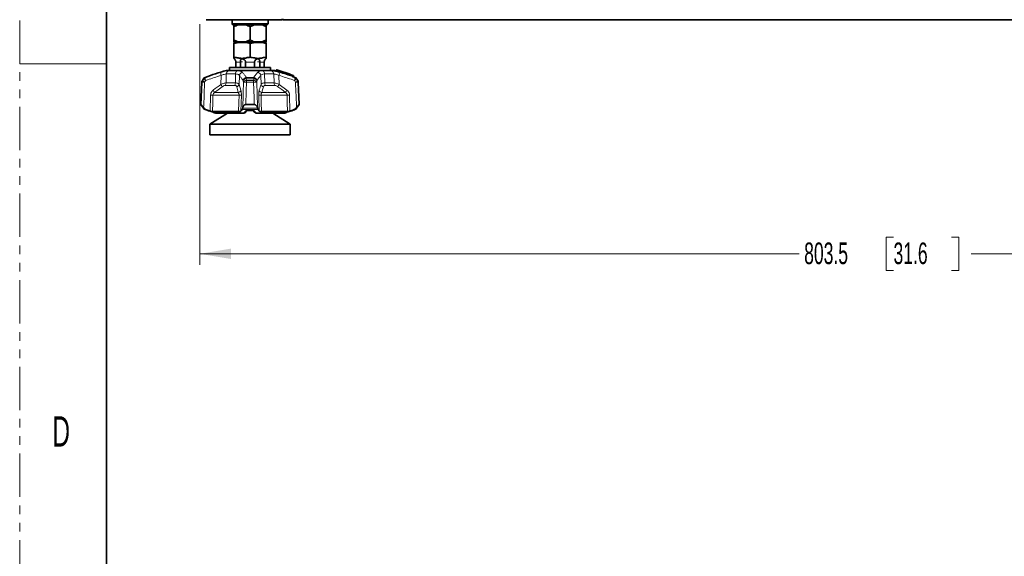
# Model space of a CAD drawing. Header units: millimetres. Extents: x 0 to 1118, y 0 to 864.
# Tile 76 of 256: x 0 to 144, y 360 to 438. Entities that reach past the tile are written whole.
import ezdxf

# ---------------------------------------------------------------- set-up
doc = ezdxf.new("R2010")
doc.units = ezdxf.units.MM
doc.linetypes.add('PHANTOM', pattern=[12.7, 6.35, -1.27, 1.27, -1.27, 1.27, -1.27])
doc.styles.add('SLDTEXTSTYLE0', font='TXT', dxfattribs={"width": 0.605})
doc.styles.add('SLDTEXTSTYLE1', font='TXT', dxfattribs={"width": 0.6})
doc.dimstyles.new('SLDDIMSTYLE0', dxfattribs={"dimtxt": 3.175, "dimasz": 4.572, "dimexe": 0, "dimexo": 0.0625, "dimgap": 0.79375, "dimtad": 0, "dimtih": 1, "dimtoh": 1, "dimdec": 1, "dimlfac": 4, "dimrnd": 1e-09, "dimzin": 12, "dimdsep": 46, "dimtxsty": 'SLDTEXTSTYLE0', "dimsah": 1, "dimcen": 0.09, "dimadec": 0, "dimazin": 3, "dimtfac": 1, "dimtofl": 0, "dimtmove": 0, "dimatfit": 3, "dimfxl": 1, "dimfrac": 2, "dimtolj": 1, "dimtzin": 12, "dimarcsym": 0})

# ---------------------------------------------------------------- blocks, each defined once
blk = doc.blocks.new('_D_4')
at = {"color": 7, "linetype": 'Continuous', "lineweight": 0}
for p, q in [((26.37, 437.61), (26.37, 402.32)), ((227.25, 418.16), (227.25, 402.32)), ((128.02, 406.36), (126.93, 406.36)), ((126.93, 406.36), (126.93, 401.49)), ((136.51, 406.36), (137.6, 406.36)), ((137.6, 406.36), (137.6, 401.49)), ((26.37, 403.92), (114.2, 403.92)), ((227.25, 403.92), (139.42, 403.92)), ((126.93, 401.49), (128.02, 401.49)), ((137.6, 401.49), (136.51, 401.49))]:
    blk.add_line(p, q, dxfattribs=at)
at = {"color": 7, "linetype": 'Continuous', "lineweight": 18}
for points in [[(26.37, 403.92), (30.95, 403.16), (30.95, 404.68)], [(227.25, 403.92), (222.68, 404.68), (222.68, 403.16)]]:
    blk.add_solid(points, dxfattribs=at)
at = {"color": 7, "linetype": 'Continuous', "lineweight": 18, "char_height": 3.175, "attachment_point": 1, "style": 'SLDTEXTSTYLE0'}
for s, insert in [('803.5', (114.93, 405.58)), ('31.6', (128.02, 405.58))]:
    blk.add_mtext(s, dxfattribs=dict(at, insert=insert))

msp = doc.modelspace()

# ---------------------------------------------------------------- linework, layer by layer
at = {"color": 7, "linetype": 'PHANTOM', "lineweight": 18}
msp.add_line((0, 0), (0, 863.6), dxfattribs=at)
at = {"color": 7, "linetype": 'Continuous', "lineweight": 35}
for p, q in [((12.7, 838.2), (12.7, 25.4)), ((31.1116, 438.2514), (31.1116, 437.6264)), ((31.1116, 437.6264), (31.2366, 437.5014)), ((31.1116, 437.6264), (33.7491, 437.6264)), ((33.7491, 437.5014), (31.2366, 437.5014)), ((31.3741, 437.2046), (31.3741, 435.2983)), ((38.4692, 438.2514), (32.0986, 438.2514)), ((33.7491, 437.6264), (36.3866, 437.6264)), ((36.2616, 437.5014), (33.7491, 437.5014)), ((33.7491, 437.2046), (33.7491, 435.2983)), ((36.1241, 437.2046), (36.1241, 435.2983)), ((36.2616, 437.5014), (36.3866, 437.6264)), ((36.3866, 437.6264), (36.3866, 438.2514)), ((38.4717, 438.3979), (38.4692, 438.2514)), ((38.5366, 438.3979), (38.5366, 438.2514)), ((38.5366, 438.2514), (222.4616, 438.2514)), ((31.5685, 435.0014), (31.3735, 434.9226)), ((31.3735, 434.7741), (31.3735, 432.7514)), ((31.3741, 435.0014), (32.0565, 435.0014)), ((32.0565, 435.0014), (33.0667, 435.0014)), ((33.0667, 435.0014), (34.4315, 435.0014)), ((33.7491, 434.7741), (33.7491, 432.7514)), ((34.4315, 435.0014), (35.4417, 435.0014)), ((35.4417, 435.0014), (36.1241, 435.0014)), ((36.1247, 434.9226), (35.9297, 435.0014)), ((36.1247, 434.7741), (36.1247, 432.7514)), ((31.6696, 432.0131), (31.6696, 431.2514)), ((32.3305, 432.0131), (32.3296, 432.0639)), ((32.3305, 431.2514), (32.3305, 432.0131)), ((33.0874, 432.0639), (33.0883, 432.0131)), ((33.0883, 432.0131), (33.0883, 431.2514)), ((34.41, 432.0131), (34.4108, 432.0639)), ((34.41, 431.2514), (34.41, 432.0131)), ((35.1686, 432.0639), (35.1677, 432.0131)), ((35.1677, 432.0131), (35.1677, 431.2514)), ((35.8286, 431.2514), (35.8286, 432.0131)), ((30.2491, 430.8139), (37.2491, 430.8139)), ((30.7491, 431.2514), (30.7491, 430.8139)), ((30.7491, 431.2514), (36.7491, 431.2514)), ((36.7491, 430.8139), (36.7491, 431.2514)), ((37.5987, 430.8568), (37.5306, 430.7757)), ((40.1134, 429.9091), (40.1094, 430.0107)), ((26.6761, 429.0779), (26.5616, 425.7985)), ((26.9361, 429.5952), (26.7633, 429.343)), ((40.1468, 429.8467), (40.1536, 429.8442)), ((40.7349, 429.343), (40.5621, 429.5952)), ((40.9366, 425.7985), (40.8221, 429.0779)), ((26.5616, 425.7985), (26.9361, 425.2519)), ((26.5616, 425.7985), (26.5889, 425.7985)), ((33.1233, 425.7985), (34.3749, 425.7985)), ((40.5621, 425.2519), (40.9366, 425.7985)), ((40.9093, 425.7985), (40.9366, 425.7985)), ((26.9488, 425.3575), (27.0258, 425.2519)), ((30.4247, 424.5639), (27.8754, 422.9511)), ((28.2501, 424.7669), (32.0689, 424.7669)), ((28.6635, 424.5639), (32.8615, 424.5639)), ((32.6469, 425.2519), (32.6704, 425.3575)), ((34.206, 424.9196), (33.2899, 424.9196)), ((33.4217, 425.027), (34.121, 425.027)), ((34.0996, 425.0434), (34.4272, 424.6425)), ((34.6368, 424.5639), (38.8347, 424.5639)), ((34.8278, 425.3575), (34.8513, 425.2519)), ((35.4293, 424.7669), (39.2482, 424.7669)), ((39.6229, 422.9511), (37.0735, 424.5639)), ((40.4724, 425.2519), (40.5495, 425.3575)), ((27.8754, 422.9511), (27.8754, 421.3636)), ((39.6229, 422.9511), (27.8754, 422.9511)), ((39.6229, 421.3636), (39.6229, 422.9511)), ((39.6229, 421.3636), (27.8754, 421.3636))]:
    msp.add_line(p, q, dxfattribs=at)
at = {"color": 7, "linetype": 'Continuous', "lineweight": 18}
for p, q in [((0, 431.8), (12.7, 431.8)), ((32.3305, 432.0131), (31.6696, 432.0131)), ((32.3296, 432.0639), (32.6528, 432.0639)), ((34.41, 432.0131), (33.0883, 432.0131)), ((35.1686, 432.0639), (34.8454, 432.0639)), ((35.8286, 432.0131), (35.1677, 432.0131)), ((29.4811, 428.7613), (29.5105, 430.0737)), ((30.2718, 430.2872), (30.2402, 428.9786)), ((31.6307, 430.2872), (30.2718, 430.2872)), ((30.5739, 430.748), (31.8147, 430.748)), ((31.5947, 428.9786), (31.6307, 430.2872)), ((32.1843, 430.0737), (32.1445, 428.7613)), ((35.3537, 428.7613), (35.3139, 430.0737)), ((35.6835, 430.748), (36.9243, 430.748)), ((35.8676, 430.2872), (35.9035, 428.9786)), ((37.2264, 430.2872), (35.8676, 430.2872)), ((37.258, 428.9786), (37.2264, 430.2872)), ((37.6639, 430.8039), (37.627, 430.7598)), ((37.9877, 430.0737), (38.0171, 428.7613)), ((39.9564, 429.9875), (39.9552, 430.0414)), ((40.014, 430.0414), (40.0162, 429.9457)), ((40.1017, 430.0104), (40.1094, 430.0107)), ((40.1055, 429.9145), (40.1017, 430.0104)), ((26.6959, 429.0779), (26.6761, 429.0779)), ((26.7633, 429.343), (26.7829, 429.343)), ((26.9593, 429.5952), (26.9361, 429.5952)), ((27.1741, 429.7812), (27.1965, 429.7812)), ((31.5064, 428.6212), (30.0964, 428.6212)), ((30.2402, 428.9786), (31.5947, 428.9786)), ((32.1445, 428.7613), (32.4066, 427.9105)), ((34.3105, 429.5952), (33.1877, 429.5952)), ((33.2073, 429.7812), (34.2909, 429.7812)), ((34.278, 429.0779), (33.2202, 429.0779)), ((33.2267, 429.343), (34.2715, 429.343)), ((35.9035, 428.9786), (37.258, 428.9786)), ((37.4019, 428.6212), (35.9918, 428.6212)), ((38.0171, 428.7613), (39.1586, 427.9105)), ((40.3017, 429.7812), (40.3241, 429.7812)), ((40.5621, 429.5952), (40.539, 429.5952)), ((40.7153, 429.343), (40.7349, 429.343)), ((40.8221, 429.0779), (40.8023, 429.0779)), ((27.8986, 424.8565), (27.9636, 427.1957)), ((32.1355, 427.1957), (28.3186, 427.1957)), ((28.5297, 427.5531), (32.0263, 427.5531)), ((32.4773, 427.1957), (32.4096, 424.8565)), ((35.0886, 424.8565), (35.0209, 427.1957)), ((39.1796, 427.1957), (35.3627, 427.1957)), ((35.4719, 427.5531), (38.9685, 427.5531)), ((39.5346, 427.1957), (39.5996, 424.8565)), ((26.9361, 425.2519), (27.0258, 425.2519)), ((27.2797, 425.0659), (27.1741, 425.0659)), ((27.2369, 425.0426), (27.2552, 425.0426)), ((34.9228, 425.0659), (32.5754, 425.0659)), ((32.6469, 425.2519), (34.8513, 425.2519)), ((33.2612, 425.0426), (34.237, 425.0426)), ((40.3241, 425.0659), (40.2185, 425.0659)), ((40.243, 425.0426), (40.2613, 425.0426)), ((40.4724, 425.2519), (40.5621, 425.2519))]:
    msp.add_line(p, q, dxfattribs=at)
at = {"color": 7, "linetype": 'Continuous', "lineweight": 18, "flags": 128}
for points in [[(37.531, 430.7691), (37.5584, 430.8019), (37.5982, 430.8495)], [(26.5889, 425.7985), (26.6214, 426.7976), (26.6959, 429.0779)], [(27.0707, 429.0779), (27.0095, 427.2177), (26.9582, 425.6475), (26.9488, 425.3575)], [(32.6704, 425.3575), (32.7219, 427.2177), (32.7298, 427.5026), (32.7734, 429.0779)], [(34.3749, 425.7985), (34.3454, 426.7976), (34.278, 429.0779)], [(34.7248, 429.0779), (34.7763, 427.2177), (34.8198, 425.6475), (34.8278, 425.3575)], [(40.5495, 425.3575), (40.4887, 427.2177), (40.4793, 427.5026), (40.4276, 429.0779)], [(28.3186, 427.1957), (28.2875, 426.0948), (28.2501, 424.7669)], [(32.0689, 424.7669), (32.1054, 426.0948), (32.1355, 427.1957)], [(35.3627, 427.1957), (35.3928, 426.0948), (35.4293, 424.7669)], [(39.2482, 424.7669), (39.2107, 426.0948), (39.1796, 427.1957)]]:
    msp.add_lwpolyline(points, dxfattribs=at)
at = {"color": 7, "linetype": 'Continuous', "lineweight": 35}
for centre, radius, start, end in [((30.8741, 432.0131), 0.75, 40.296517, 48.217242), ((36.6241, 432.0131), 0.75, 131.75901, 139.710651), ((44.6217, 382.9242), 50, 106.705473, 110.423224), ((22.8765, 382.9242), 50, 73.051447, 73.294527), ((37.4736, 430.8244), 0.075, 253.193892, 319.163875), ((37.6555, 430.8078), 0.075, 72.818922, 139.970884), ((22.8765, 382.9242), 50.1875, 69.977982, 72.847416), ((40.0345, 430.0078), 0.075, 2.229564, 69.977478), ((40.1884, 429.9115), 0.075, 181.925329, 250.186588), ((27.1758, 429.0604), 0.5, 145.587017, 178), ((27.3486, 429.3126), 0.5, 110.423224, 145.587017), ((22.8765, 382.9242), 50, 69.576776, 69.776884), ((40.1496, 429.3126), 0.5, 34.412983, 69.576776), ((40.3224, 429.0604), 0.5, 2, 34.412983), ((27.3486, 425.5345), 0.5, 214.412983, 249.576776), ((44.6217, 471.9229), 50, 249.576776, 249.653506), ((22.8765, 471.9229), 50, 290.346494, 290.423224), ((40.1496, 425.5345), 0.5, 290.423224, 325.587017)]:
    msp.add_arc(centre, radius, start, end, dxfattribs=at)
at = {"color": 7, "linetype": 'Continuous', "lineweight": 18}
for centre, radius, start, end in [((30.1133, 430.3347), 0.6569, 162.491343, 203.41069), ((30.7654, 430.293), 0.4936, 112.822821, 180.671931), ((32.1864, 430.3323), 0.5576, 131.804264, 184.646125), ((32.7059, 430.0128), 0.5252, 98.36588, 173.335396), ((34.7923, 430.0128), 0.5252, 6.664604, 81.63412), ((35.3118, 430.3323), 0.5576, 355.353875, 48.195736), ((36.7328, 430.293), 0.4936, 359.328069, 67.177179), ((37.4735, 430.8173), 0.075, 253.138757, 319.948346), ((37.6556, 430.8013), 0.075, 72.923828, 139.953248), ((37.505, 430.6452), 0.2246, 44.979032, 65.485714), ((37.8177, 430.6861), 0.2045, 158.867821, 178.689456), ((37.4783, 430.8769), 0.1994, 338.538148, 358.875358), ((37.3849, 430.3347), 0.6569, 336.58931, 17.508657), ((40.1341, 429.9064), 0.1953, 155.474658, 176.123535), ((39.781, 430.1215), 0.1917, 335.301616, 356.35253), ((39.9846, 428.9004), 1.1413, 88.523325, 91.476675), ((39.9464, 430.0466), 0.0678, 355.539073, 67.547283), ((40.0839, 429.9405), 0.0679, 175.612836, 247.267766), ((40.0347, 430.016), 0.0673, 355.234373, 67.732154), ((40.1726, 429.909), 0.0674, 175.30448, 247.447333), ((27.1966, 429.0605), 0.5009, 145.67047, 178.011801), ((26.8833, 425.332), 3.7506, 87.13649, 92.86351), ((27.5559, 429.8933), 0.9489, 215.44691, 239.244189), ((27.3711, 429.3142), 0.4986, 110.503904, 145.69581), ((27.7408, 430.1542), 0.9609, 215.575241, 239.057435), ((27.7773, 429.6176), 0.6034, 164.264851, 208.45273), ((28.6539, 428.1356), 1.0372, 14.989219, 37.101442), ((29.7022, 428.9875), 0.5381, 317.096981, 359.051102), ((30.8485, 428.9734), 0.7462, 331.836518, 0.399223), ((31.6483, 428.8938), 0.5137, 287.487231, 345.048189), ((33.2617, 429.2544), 0.5296, 95.889482, 171.787958), ((33.21, 429.0425), 0.5531, 92.314457, 148.676804), ((33.2469, 428.7884), 0.555, 92.082163, 148.559655), ((32.9968, 423.3706), 5.7116, 87.758357, 92.241643), ((34.5454, 429.5461), 1.3586, 170.033544, 177.92726), ((38.8146, 429.0729), 5.5944, 177.232846, 179.949251), ((28.6836, 429.0729), 5.5944, 0.050749, 2.767154), ((34.2513, 428.7884), 0.555, 31.440345, 87.917837), ((34.5014, 423.3706), 5.7116, 87.758357, 92.241643), ((32.9528, 429.5461), 1.3586, 2.07274, 9.966456), ((34.2366, 429.2544), 0.5296, 8.212042, 84.110518), ((34.2882, 429.0425), 0.5531, 31.323196, 87.685543), ((35.85, 428.8938), 0.5137, 194.951811, 252.512769), ((36.6497, 428.9734), 0.7462, 179.600777, 208.163482), ((37.796, 428.9875), 0.5381, 180.948898, 222.903019), ((38.8443, 428.1356), 1.0372, 142.898558, 165.010781), ((39.721, 429.6176), 0.6034, 331.54727, 15.735149), ((39.7574, 430.1542), 0.9609, 300.942565, 324.424759), ((40.1271, 429.3142), 0.4986, 34.30419, 69.496096), ((39.9423, 429.8933), 0.9489, 300.755811, 324.55309), ((40.6149, 425.332), 3.7506, 87.13649, 92.86351), ((40.3016, 429.0605), 0.5009, 1.988199, 34.32953), ((28.1411, 432.8511), 5.6582, 268.202346, 271.797654), ((27.6314, 427.3047), 0.9321, 15.461108, 40.544647), ((31.9081, 428.0599), 0.5204, 283.125182, 343.317859), ((32.3064, 432.3875), 5.1946, 268.114987, 271.885013), ((35.1918, 432.3875), 5.1946, 268.114987, 271.885013), ((35.5901, 428.0599), 0.5204, 196.682141, 256.874818), ((39.8668, 427.3047), 0.9321, 139.455353, 164.538892), ((39.3571, 432.8511), 5.6582, 268.202346, 271.797654)]:
    msp.add_arc(centre, radius, start, end, dxfattribs=at)
at = {"color": 7, "linetype": 'Continuous', "lineweight": 35}
for points, knots in [([(32.0986, 438.2514), (31.7307, 438.2514), (31.0922, 438.2514), (30.2294, 438.2514), (29.4552, 438.2514), (28.7687, 438.2514), (28.1998, 438.2514), (27.781, 438.2514), (27.4916, 438.2514), (27.3516, 438.2514), (27.3367, 438.2514), (27.3312, 438.2514)], [0, 0, 0, 0, 0.14765208, 0.25620484, 0.36477639, 0.49958854, 0.60894218, 0.71829183, 0.82774187, 0.93717563, 1, 1, 1, 1]), ([(32.0565, 437.5014), (31.9336, 437.4611), (31.6988, 437.3843), (31.4789, 437.2625), (31.3741, 437.2046)], [0, 0, 0, 0, 0.52381311, 1, 1, 1, 1]), ([(31.3741, 437.2046), (31.3741, 437.2251), (31.3741, 437.3494), (31.3741, 437.4323), (31.3741, 437.5014)], [0, 0, 0, 0, 0.16501357, 1, 1, 1, 1]), ([(33.7491, 437.2046), (33.5453, 437.3117), (33.3228, 437.4287), (33.0865, 437.4958), (33.0667, 437.5014)], [0, 0, 0, 0, 0.91612185, 1, 1, 1, 1]), ([(34.4315, 437.5014), (34.3086, 437.4611), (34.0738, 437.3843), (33.8539, 437.2625), (33.7491, 437.2046)], [0, 0, 0, 0, 0.52381311, 1, 1, 1, 1]), ([(36.1241, 437.2046), (35.9203, 437.3117), (35.6978, 437.4287), (35.4615, 437.4958), (35.4417, 437.5014)], [0, 0, 0, 0, 0.916121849, 1, 1, 1, 1]), ([(36.1241, 437.5014), (36.1241, 437.4953), (36.1241, 437.428), (36.1241, 437.311), (36.1241, 437.2046)], [0, 0, 0, 0, 0.09059824, 1, 1, 1, 1]), ([(31.3735, 434.7741), (31.7002, 434.8366), (32.3637, 434.9635), (33.1667, 434.9001), (33.6252, 434.8009), (33.7491, 434.7741)], [0, 0, 0, 0, 0.41444362, 0.8417966, 1, 1, 1, 1]), ([(31.3735, 434.9177), (31.3735, 434.9038), (31.3735, 434.8851), (31.3735, 434.7969), (31.3735, 434.7741)], [0, 0, 0, 0, 0.74182692, 1, 1, 1, 1]), ([(31.3741, 435.2983), (31.578, 435.1911), (31.8005, 435.0742), (32.0367, 435.0071), (32.0565, 435.0014)], [0, 0, 0, 0, 0.91612185, 1, 1, 1, 1]), ([(31.3741, 435.0014), (31.3741, 435.0075), (31.3741, 435.0748), (31.3741, 435.1918), (31.3741, 435.2983)], [0, 0, 0, 0, 0.09059824, 1, 1, 1, 1]), ([(33.0667, 435.0014), (33.1896, 435.0417), (33.4244, 435.1186), (33.6444, 435.2403), (33.7491, 435.2983)], [0, 0, 0, 0, 0.52381311, 1, 1, 1, 1]), ([(33.7491, 435.2983), (33.953, 435.1911), (34.1755, 435.0742), (34.4117, 435.0071), (34.4315, 435.0014)], [0, 0, 0, 0, 0.91612185, 1, 1, 1, 1]), ([(33.7491, 434.7741), (34.0758, 434.8366), (34.7393, 434.9635), (35.5423, 434.9001), (36.0008, 434.8009), (36.1247, 434.7741)], [0, 0, 0, 0, 0.41444362, 0.8417966, 1, 1, 1, 1]), ([(35.4417, 435.0014), (35.5646, 435.0417), (35.7994, 435.1186), (36.0194, 435.2403), (36.1241, 435.2983)], [0, 0, 0, 0, 0.52381311, 1, 1, 1, 1]), ([(36.1241, 435.2983), (36.1241, 435.2778), (36.1241, 435.1534), (36.1241, 435.0706), (36.1241, 435.0014)], [0, 0, 0, 0, 0.16501357, 1, 1, 1, 1]), ([(36.1247, 434.7741), (36.1247, 434.7969), (36.1247, 434.8849), (36.1247, 434.9052), (36.1247, 434.9202)], [0, 0, 0, 0, 0.2581646, 1, 1, 1, 1]), ([(31.3735, 432.5727), (31.3735, 432.5727), (31.3735, 432.5485), (31.3735, 432.6582), (31.3735, 432.7203), (31.3735, 432.7514)], [0, 0, 0, 0, 0.00000518, 0.49850666, 1, 1, 1, 1]), ([(31.3735, 432.7514), (31.5873, 432.7121), (32.0145, 432.6335), (32.6312, 432.5373), (33.2074, 432.6611), (33.5684, 432.7213), (33.7491, 432.7514)], [0, 0, 0, 0, 0.27162568, 0.54268715, 0.7711112, 1, 1, 1, 1]), ([(31.4456, 432.4993), (31.4455, 432.4994), (31.4376, 432.5073), (31.4463, 432.4986), (31.4781, 432.4675), (31.5407, 432.3968), (31.6086, 432.2894), (31.6547, 432.1718), (31.664, 432.0953), (31.6679, 432.0639)], [0, 0, 0, 0, 0.0013871, 0.14604227, 0.27998486, 0.48711079, 0.69974118, 0.87711619, 1, 1, 1, 1]), ([(31.6679, 432.0639), (31.6683, 432.0575), (31.6693, 432.0406), (31.6695, 432.0237), (31.6696, 432.0131)], [0, 0, 0, 0, 0.37707912, 1, 1, 1, 1]), ([(32.3296, 432.0639), (32.3295, 432.0971), (32.3292, 432.1721), (32.3477, 432.2908), (32.3904, 432.4024), (32.4631, 432.4751), (32.5586, 432.5043), (32.6565, 432.5004), (32.7744, 432.4668), (32.9009, 432.3971), (33.0106, 432.2893), (33.0747, 432.1718), (33.0837, 432.0953), (33.0874, 432.0639)], [0, 0, 0, 0, 0.0688366, 0.15560973, 0.27491914, 0.3956192, 0.47177833, 0.54829446, 0.61914411, 0.72870449, 0.84117648, 0.93499994, 1, 1, 1, 1]), ([(33.7491, 432.7514), (33.9629, 432.7121), (34.3901, 432.6335), (35.0068, 432.5373), (35.583, 432.6611), (35.944, 432.7213), (36.1247, 432.7514)], [0, 0, 0, 0, 0.27162568, 0.54268715, 0.7711112, 1, 1, 1, 1]), ([(34.4108, 432.0639), (34.4149, 432.0971), (34.424, 432.1721), (34.4888, 432.2908), (34.6025, 432.4024), (34.7413, 432.4751), (34.8673, 432.5043), (34.961, 432.5004), (35.0447, 432.4668), (35.1096, 432.3971), (35.151, 432.2893), (35.1692, 432.1718), (35.1688, 432.0953), (35.1686, 432.0639)], [0, 0, 0, 0, 0.0688366, 0.15560973, 0.27491914, 0.3956192, 0.47177833, 0.54829446, 0.61914411, 0.72870449, 0.84117648, 0.93499994, 1, 1, 1, 1]), ([(35.8286, 432.0131), (35.8286, 432.0201), (35.8288, 432.0371), (35.8298, 432.054), (35.8303, 432.0639)], [0, 0, 0, 0, 0.41370194, 1, 1, 1, 1]), ([(35.8303, 432.0639), (35.8345, 432.0971), (35.8439, 432.1722), (35.8901, 432.2907), (35.9618, 432.403), (36.0255, 432.4732), (36.0556, 432.5022), (36.0523, 432.499), (36.0514, 432.4981)], [0, 0, 0, 0, 0.137696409, 0.311271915, 0.54993094, 0.791371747, 0.943715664, 1, 1, 1, 1]), ([(36.1247, 432.7514), (36.1247, 432.7507), (36.1247, 432.7294), (36.1247, 432.6291), (36.1247, 432.5915), (36.1247, 432.5727)], [0, 0, 0, 0, 0.01700457, 0.50892133, 1, 1, 1, 1]), ([(39.9392, 429.9196), (39.9398, 429.9194), (39.9569, 429.9132), (39.9891, 429.9017), (40.031, 429.8869), (40.0487, 429.8809), (40.0576, 429.8778)], [0, 0, 0, 0, 0.01297778, 0.35313939, 0.67639658, 1, 1, 1, 1]), ([(26.9488, 425.3575), (26.8794, 425.4508), (26.7783, 425.5867), (26.6678, 425.7207), (26.6094, 425.786), (26.5955, 425.7945), (26.5889, 425.7985)], [0, 0, 0, 0, 0.455736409, 0.66382755, 0.840546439, 1, 1, 1, 1]), ([(33.1233, 425.7985), (33.0816, 425.7944), (32.9985, 425.7862), (32.8762, 425.7195), (32.742, 425.5837), (32.6982, 425.4452), (32.6704, 425.3575)], [0, 0, 0, 0, 0.16165426, 0.32216353, 0.57066525, 1, 1, 1, 1]), ([(34.8278, 425.3575), (34.7979, 425.4508), (34.7543, 425.5867), (34.6186, 425.7207), (34.5027, 425.786), (34.416, 425.7945), (34.3749, 425.7985)], [0, 0, 0, 0, 0.45573641, 0.66382755, 0.84054644, 1, 1, 1, 1]), ([(40.9093, 425.7985), (40.9026, 425.7944), (40.8892, 425.7862), (40.8292, 425.7195), (40.7176, 425.5837), (40.6147, 425.4452), (40.5495, 425.3575)], [0, 0, 0, 0, 0.16165426, 0.32216353, 0.57066525, 1, 1, 1, 1]), ([(27.0258, 425.2519), (27.066, 425.2066), (27.1379, 425.1255), (27.2363, 425.0841), (27.2797, 425.0659)], [0, 0, 0, 0, 0.55881572, 1, 1, 1, 1]), ([(27.2552, 425.0426), (27.5133, 424.9506), (27.9806, 424.7842), (28.4524, 424.632), (28.6635, 424.5639)], [0, 0, 0, 0, 0.55247446, 1, 1, 1, 1]), ([(27.2797, 425.0659), (27.3145, 425.0538), (27.4368, 425.0113), (27.643, 424.941), (27.8148, 424.8842), (27.8986, 424.8565)], [0, 0, 0, 0, 0.16884399, 0.5946967, 1, 1, 1, 1]), ([(28.2501, 424.7669), (28.2293, 424.7689), (28.1879, 424.7728), (28.0703, 424.8029), (27.967, 424.8342), (27.9074, 424.8536), (27.8986, 424.8565)], [0, 0, 0, 0, 0.31222784, 0.62413724, 0.94490363, 1, 1, 1, 1]), ([(32.4096, 424.8565), (32.3898, 424.8398), (32.3501, 424.8065), (32.2277, 424.7735), (32.1213, 424.7691), (32.0689, 424.7669)], [0, 0, 0, 0, 0.33665193, 0.67385133, 1, 1, 1, 1]), ([(32.4096, 424.8565), (32.4321, 424.8842), (32.4875, 424.9525), (32.5427, 425.0236), (32.5754, 425.0659)], [0, 0, 0, 0, 0.40608163, 1, 1, 1, 1]), ([(32.5754, 425.0659), (32.5908, 425.091), (32.6174, 425.1346), (32.6381, 425.217), (32.6469, 425.2519)], [0, 0, 0, 0, 0.57685741, 1, 1, 1, 1]), ([(32.8965, 424.5639), (32.8876, 424.5639), (32.8758, 424.5639), (32.8642, 424.5639), (32.8615, 424.5639)], [0, 0, 0, 0, 0.76613449, 1, 1, 1, 1]), ([(32.8965, 424.5639), (32.9231, 424.5668), (32.9763, 424.5727), (33.0361, 424.6048), (33.0595, 424.6356), (33.0668, 424.6452)], [0, 0, 0, 0, 0.40864098, 0.81720454, 1, 1, 1, 1]), ([(33.0705, 424.6421), (33.0973, 424.6725), (33.2037, 424.7933), (33.3077, 424.929), (33.3856, 425.0306)], [0, 0, 0, 0, 0.25202006, 1, 1, 1, 1]), ([(33.3658, 425.0307), (33.3853, 425.028), (33.4054, 425.0252), (33.4234, 425.0307), (33.4239, 425.0308)], [0, 0, 0, 0, 0.969348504, 1, 1, 1, 1]), ([(34.6017, 424.5639), (34.5751, 424.5668), (34.5219, 424.5727), (34.462, 424.6049), (34.4384, 424.636), (34.431, 424.6457)], [0, 0, 0, 0, 0.40729117, 0.81450517, 1, 1, 1, 1]), ([(34.6368, 424.5639), (34.6277, 424.5639), (34.6158, 424.5639), (34.6044, 424.5639), (34.6017, 424.5639)], [0, 0, 0, 0, 0.76630284, 1, 1, 1, 1]), ([(34.8513, 425.2519), (34.8632, 425.2066), (34.8844, 425.1255), (34.9111, 425.0841), (34.9228, 425.0659)], [0, 0, 0, 0, 0.55881572, 1, 1, 1, 1]), ([(34.9228, 425.0659), (34.9321, 425.0538), (34.9649, 425.0113), (35.0201, 424.941), (35.0662, 424.8842), (35.0886, 424.8565)], [0, 0, 0, 0, 0.16884399, 0.5946967, 1, 1, 1, 1]), ([(35.4293, 424.7669), (35.3789, 424.7689), (35.2782, 424.7728), (35.1625, 424.8029), (35.1082, 424.8342), (35.0911, 424.8536), (35.0886, 424.8565)], [0, 0, 0, 0, 0.31222784, 0.62413724, 0.94490363, 1, 1, 1, 1]), ([(38.8347, 424.5639), (39.046, 424.6321), (39.5177, 424.7842), (39.985, 424.9507), (40.243, 425.0426)], [0, 0, 0, 0, 0.447788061, 1, 1, 1, 1]), ([(39.5996, 424.8565), (39.5471, 424.8398), (39.4421, 424.8065), (39.3147, 424.7735), (39.2701, 424.7691), (39.2482, 424.7669)], [0, 0, 0, 0, 0.33665193, 0.67385133, 1, 1, 1, 1]), ([(39.5996, 424.8565), (39.6836, 424.8842), (39.8903, 424.9525), (40.0962, 425.0236), (40.2185, 425.0659)], [0, 0, 0, 0, 0.40608163, 1, 1, 1, 1]), ([(40.2185, 425.0659), (40.2751, 425.091), (40.3731, 425.1346), (40.4429, 425.217), (40.4724, 425.2519)], [0, 0, 0, 0, 0.57685741, 1, 1, 1, 1])]:
    msp.add_open_spline(points, degree=3, knots=knots, dxfattribs=at)
at = {"color": 7, "linetype": 'Continuous', "lineweight": 18}
for points, knots in [([(27.1965, 429.7812), (27.2791, 429.811), (27.6987, 429.9625), (28.4594, 430.2235), (29.1442, 430.4293), (29.4869, 430.5323)], [0, 0, 0, 0, 0.10922011, 0.5542074, 1, 1, 1, 1]), ([(29.5105, 430.0737), (29.1719, 429.9717), (28.4949, 429.7677), (27.7432, 429.5095), (27.3285, 429.3596), (27.2467, 429.3301)], [0, 0, 0, 0, 0.44541705, 0.89065947, 1, 1, 1, 1]), ([(29.4869, 430.5323), (29.6962, 430.5895), (30.0933, 430.6978), (30.4259, 430.7456), (30.5548, 430.7476), (30.5739, 430.748)], [0, 0, 0, 0, 0.48711284, 0.92378165, 1, 1, 1, 1]), ([(30.2718, 430.2872), (30.2586, 430.287), (30.1695, 430.2859), (29.9308, 430.237), (29.6572, 430.1307), (29.5105, 430.0737)], [0, 0, 0, 0, 0.07432139, 0.50374074, 1, 1, 1, 1]), ([(32.1843, 430.0737), (32.1651, 430.0997), (32.1116, 430.172), (31.9425, 430.2656), (31.7341, 430.28), (31.6307, 430.2872)], [0, 0, 0, 0, 0.21947575, 0.61243854, 1, 1, 1, 1]), ([(31.8147, 430.748), (31.9654, 430.7403), (32.2647, 430.7252), (32.5188, 430.6319), (32.6007, 430.5583), (32.6295, 430.5323)], [0, 0, 0, 0, 0.395963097, 0.786901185, 1, 1, 1, 1]), ([(32.7375, 429.3301), (32.7177, 429.3596), (32.6172, 429.5095), (32.4338, 429.7677), (32.2675, 429.9717), (32.1843, 430.0737)], [0, 0, 0, 0, 0.10934053, 0.55458295, 1, 1, 1, 1]), ([(32.6295, 430.5323), (32.7172, 430.4293), (32.8923, 430.2235), (33.0828, 429.9625), (33.1868, 429.811), (33.2073, 429.7812)], [0, 0, 0, 0, 0.4457926, 0.89077989, 1, 1, 1, 1]), ([(34.2909, 429.7812), (34.3114, 429.811), (34.4154, 429.9625), (34.6059, 430.2235), (34.781, 430.4293), (34.8687, 430.5323)], [0, 0, 0, 0, 0.10922011, 0.5542074, 1, 1, 1, 1]), ([(35.3139, 430.0737), (35.2307, 429.9717), (35.0644, 429.7677), (34.881, 429.5095), (34.7805, 429.3596), (34.7607, 429.3301)], [0, 0, 0, 0, 0.44541705, 0.89065947, 1, 1, 1, 1]), ([(34.8687, 430.5323), (34.9478, 430.5895), (35.0979, 430.6978), (35.4506, 430.7456), (35.6534, 430.7476), (35.6835, 430.748)], [0, 0, 0, 0, 0.48711284, 0.92378165, 1, 1, 1, 1]), ([(35.8676, 430.2872), (35.8469, 430.287), (35.7068, 430.2859), (35.4628, 430.237), (35.3659, 430.1307), (35.3139, 430.0737)], [0, 0, 0, 0, 0.07432139, 0.50374074, 1, 1, 1, 1]), ([(36.9243, 430.748), (37.0354, 430.7403), (37.2561, 430.7252), (37.6577, 430.6319), (37.9191, 430.5583), (38.0114, 430.5323)], [0, 0, 0, 0, 0.3959631, 0.78690119, 1, 1, 1, 1]), ([(37.9877, 430.0737), (37.9228, 430.0997), (37.7416, 430.172), (37.4594, 430.2656), (37.3037, 430.28), (37.2264, 430.2872)], [0, 0, 0, 0, 0.21947575, 0.61243854, 1, 1, 1, 1]), ([(37.4518, 430.7455), (37.4518, 430.7468), (37.4517, 430.7512), (37.4517, 430.7513), (37.4517, 430.7514)], [0, 0, 0, 0, 0.27062638, 1, 1, 1, 1]), ([(37.4518, 430.7455), (37.4525, 430.7449), (37.4543, 430.7434), (37.4726, 430.7363), (37.5087, 430.7237), (37.5585, 430.7076), (37.5951, 430.6964), (37.6133, 430.6908)], [0, 0, 0, 0, 0.13158954, 0.32675528, 0.54061013, 0.77055971, 1, 1, 1, 1]), ([(37.627, 430.7598), (37.6156, 430.7598), (37.5935, 430.7597), (37.5651, 430.7611), (37.5491, 430.7628), (37.5391, 430.7645), (37.5344, 430.7657), (37.5309, 430.7674), (37.5309, 430.7684), (37.531, 430.7691)], [0, 0, 0, 0, 0.251619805, 0.489715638, 0.648743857, 0.696670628, 0.840587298, 0.87757473, 1, 1, 1, 1]), ([(37.531, 430.775), (37.531, 430.7749), (37.531, 430.7748), (37.531, 430.7703), (37.531, 430.7691)], [0, 0, 0, 0, 0.72965124, 1, 1, 1, 1]), ([(37.5982, 430.8495), (37.5982, 430.8512), (37.5981, 430.8546), (37.598, 430.8571), (37.598, 430.856), (37.598, 430.856)], [0, 0, 0, 0, 0.49442634, 0.99905028, 1, 1, 1, 1]), ([(39.9392, 429.9196), (39.7838, 429.9751), (39.281, 430.1547), (38.5067, 430.4154), (37.8838, 430.6074), (37.6133, 430.6908)], [0, 0, 0, 0, 0.20202622, 0.6535325, 1, 1, 1, 1]), ([(37.627, 430.7598), (37.8979, 430.6763), (38.5217, 430.484), (39.2972, 430.2229), (39.8007, 430.0431), (39.9564, 429.9875)], [0, 0, 0, 0, 0.34648602, 0.79798381, 1, 1, 1, 1]), ([(39.9552, 430.0414), (39.9182, 430.0547), (39.5335, 430.1933), (38.7729, 430.4573), (38.042, 430.6858), (37.6639, 430.8039)], [0, 0, 0, 0, 0.04883934, 0.50785307, 1, 1, 1, 1]), ([(37.6776, 430.8795), (37.6776, 430.8795), (37.6775, 430.8817), (37.6776, 430.8773), (37.6777, 430.873)], [0, 0, 0, 0, 0.00005639, 1, 1, 1, 1]), ([(37.6777, 430.873), (37.7033, 430.8652), (38.0828, 430.7494), (38.8512, 430.5051), (39.5862, 430.2456), (39.9723, 430.1093)], [0, 0, 0, 0, 0.033255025, 0.492162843, 1, 1, 1, 1]), ([(40.2515, 429.3301), (40.1697, 429.3596), (39.755, 429.5095), (39.0033, 429.7677), (38.3263, 429.9717), (37.9877, 430.0737)], [0, 0, 0, 0, 0.10934053, 0.55458295, 1, 1, 1, 1]), ([(38.0114, 430.5323), (38.354, 430.4293), (39.0388, 430.2235), (39.7996, 429.9625), (40.2191, 429.811), (40.3017, 429.7812)], [0, 0, 0, 0, 0.4457926, 0.890779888, 1, 1, 1, 1]), ([(40.0162, 429.9457), (40.0116, 429.9486), (40.0022, 429.9547), (39.9808, 429.9697), (39.9649, 429.9813), (39.9564, 429.9875)], [0, 0, 0, 0, 0.30719674, 0.63096968, 1, 1, 1, 1]), ([(39.9723, 430.1093), (39.9756, 430.1081), (39.9893, 430.1034), (40.0134, 430.095), (40.0395, 430.0858), (40.055, 430.0801), (40.0602, 430.0782)], [0, 0, 0, 0, 0.11178139, 0.46798117, 0.82418461, 1, 1, 1, 1]), ([(40.1017, 430.0104), (40.0966, 430.0123), (40.081, 430.0179), (40.0551, 430.0272), (40.0309, 430.0356), (40.0173, 430.0403), (40.014, 430.0414)], [0, 0, 0, 0, 0.17582172, 0.53202971, 0.88822295, 1, 1, 1, 1]), ([(40.0162, 429.9457), (40.0216, 429.9438), (40.0374, 429.9385), (40.0672, 429.9282), (40.0915, 429.9195), (40.1055, 429.9145)], [0, 0, 0, 0, 0.18121548, 0.53120743, 1, 1, 1, 1]), ([(40.1468, 429.8467), (40.1458, 429.8471), (40.1319, 429.8521), (40.1076, 429.8607), (40.0788, 429.8707), (40.063, 429.876), (40.0576, 429.8778)], [0, 0, 0, 0, 0.03321356, 0.46880319, 0.81879083, 1, 1, 1, 1]), ([(40.1127, 429.909), (40.1129, 429.9089), (40.1132, 429.9087), (40.1113, 429.9101), (40.1081, 429.9125), (40.1055, 429.9145)], [0, 0, 0, 0, 0.26546758, 0.37756769, 1, 1, 1, 1]), ([(26.7829, 429.343), (26.8257, 429.4043), (26.8845, 429.4884), (26.9433, 429.5724), (26.9593, 429.5952)], [0, 0, 0, 0, 0.72895014, 1, 1, 1, 1]), ([(27.2467, 429.3301), (27.2308, 429.3073), (27.1721, 429.2233), (27.1134, 429.1392), (27.0707, 429.0779)], [0, 0, 0, 0, 0.27101238, 1, 1, 1, 1]), ([(28.3397, 427.9105), (28.3546, 427.9221), (28.7299, 428.2128), (29.1131, 428.4926), (29.4811, 428.7613)], [0, 0, 0, 0, 0.03966072, 1, 1, 1, 1]), ([(29.4811, 428.7613), (29.5974, 428.8078), (29.801, 428.8891), (30.0633, 428.9632), (30.1805, 428.9734), (30.2402, 428.9786)], [0, 0, 0, 0, 0.39538667, 0.69175335, 1, 1, 1, 1]), ([(30.0964, 428.6212), (30.0623, 428.6163), (29.9936, 428.6063), (29.8372, 428.5286), (29.7232, 428.4502), (29.6558, 428.4038)], [0, 0, 0, 0, 0.28749992, 0.57913251, 1, 1, 1, 1]), ([(31.8026, 428.4038), (31.7815, 428.455), (31.7464, 428.5397), (31.6305, 428.6107), (31.5437, 428.618), (31.5064, 428.6212)], [0, 0, 0, 0, 0.46464051, 0.77015777, 1, 1, 1, 1]), ([(31.5947, 428.9786), (31.6615, 428.9751), (31.8132, 428.9672), (32.0246, 428.9007), (32.1004, 428.8126), (32.1445, 428.7613)], [0, 0, 0, 0, 0.24716434, 0.56132644, 1, 1, 1, 1]), ([(32.7734, 429.0779), (32.7647, 429.1392), (32.7527, 429.2233), (32.7408, 429.3073), (32.7375, 429.3301)], [0, 0, 0, 0, 0.72898762, 1, 1, 1, 1]), ([(33.2202, 429.0779), (33.2104, 428.7449), (33.1781, 427.6518), (33.1458, 426.5587), (33.1233, 425.7985)], [0, 0, 0, 0, 0.30464495, 1, 1, 1, 1]), ([(33.1877, 429.5952), (33.1912, 429.5724), (33.2043, 429.4884), (33.2173, 429.4043), (33.2267, 429.343)], [0, 0, 0, 0, 0.27104986, 1, 1, 1, 1]), ([(34.2715, 429.343), (34.281, 429.4043), (34.2939, 429.4884), (34.307, 429.5724), (34.3105, 429.5952)], [0, 0, 0, 0, 0.72895008, 1, 1, 1, 1]), ([(34.7607, 429.3301), (34.7574, 429.3073), (34.7455, 429.2233), (34.7335, 429.1392), (34.7248, 429.0779)], [0, 0, 0, 0, 0.27101243, 1, 1, 1, 1]), ([(35.0916, 427.9105), (35.095, 427.9221), (35.1808, 428.2128), (35.269, 428.4926), (35.3537, 428.7613)], [0, 0, 0, 0, 0.03966072, 1, 1, 1, 1]), ([(35.3537, 428.7613), (35.3924, 428.8078), (35.4601, 428.8891), (35.6587, 428.9632), (35.8208, 428.9734), (35.9035, 428.9786)], [0, 0, 0, 0, 0.39538667, 0.69175335, 1, 1, 1, 1]), ([(35.9918, 428.6212), (35.9457, 428.6163), (35.8526, 428.6063), (35.7459, 428.5286), (35.7143, 428.4502), (35.6956, 428.4038)], [0, 0, 0, 0, 0.28749992, 0.57913251, 1, 1, 1, 1]), ([(37.258, 428.9786), (37.3049, 428.9751), (37.4113, 428.9672), (37.6664, 428.9007), (37.888, 428.8126), (38.0171, 428.7613)], [0, 0, 0, 0, 0.24716434, 0.56132644, 1, 1, 1, 1]), ([(37.8424, 428.4038), (37.7678, 428.455), (37.6442, 428.5397), (37.4903, 428.6107), (37.4284, 428.618), (37.4019, 428.6212)], [0, 0, 0, 0, 0.46464051, 0.77015777, 1, 1, 1, 1]), ([(40.1536, 429.8442), (40.1562, 429.8433), (40.1621, 429.8412), (40.1611, 429.8416), (40.1605, 429.8418)], [0, 0, 0, 0, 0.44046383, 1, 1, 1, 1]), ([(40.4276, 429.0779), (40.3848, 429.1392), (40.3261, 429.2233), (40.2674, 429.3073), (40.2515, 429.3301)], [0, 0, 0, 0, 0.72898762, 1, 1, 1, 1]), ([(40.539, 429.5952), (40.5549, 429.5724), (40.6137, 429.4884), (40.6725, 429.4043), (40.7153, 429.343)], [0, 0, 0, 0, 0.27104986, 1, 1, 1, 1]), ([(40.8023, 429.0779), (40.8132, 428.7449), (40.849, 427.6518), (40.8846, 426.5587), (40.9093, 425.7985)], [0, 0, 0, 0, 0.30464495, 1, 1, 1, 1]), ([(28.3397, 427.9105), (28.2801, 427.8576), (28.1475, 427.7397), (28.0019, 427.4928), (27.9764, 427.2948), (27.9636, 427.1957)], [0, 0, 0, 0, 0.289426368, 0.64444415, 1, 1, 1, 1]), ([(28.5297, 427.5531), (28.496, 427.5273), (28.424, 427.4722), (28.3658, 427.3825), (28.3288, 427.288), (28.3232, 427.2377), (28.3186, 427.1957)], [0, 0, 0, 0, 0.31199939, 0.6652648, 0.72096368, 1, 1, 1, 1]), ([(29.6558, 428.4038), (29.3908, 428.2083), (29.0273, 427.9401), (28.6557, 427.6516), (28.5445, 427.5647), (28.5297, 427.5531)], [0, 0, 0, 0, 0.69989375, 0.96020705, 1, 1, 1, 1]), ([(32.0263, 427.5531), (32.0233, 427.5647), (31.9486, 427.8544), (31.8741, 428.1347), (31.8026, 428.4038)], [0, 0, 0, 0, 0.03979406, 1, 1, 1, 1]), ([(32.0263, 427.5531), (32.0522, 427.5176), (32.0953, 427.4582), (32.1242, 427.3546), (32.1359, 427.2721), (32.1357, 427.2262), (32.1355, 427.1957)], [0, 0, 0, 0, 0.41510692, 0.69374381, 0.79691887, 1, 1, 1, 1]), ([(32.4773, 427.1957), (32.478, 427.2562), (32.4802, 427.4255), (32.4597, 427.6898), (32.4243, 427.837), (32.4066, 427.9105)], [0, 0, 0, 0, 0.21754792, 0.6095208, 1, 1, 1, 1]), ([(35.0916, 427.9105), (35.0782, 427.8576), (35.0485, 427.7397), (35.0201, 427.4928), (35.0206, 427.2948), (35.0209, 427.1957)], [0, 0, 0, 0, 0.28942637, 0.64444415, 1, 1, 1, 1]), ([(35.4719, 427.5531), (35.4523, 427.5273), (35.4106, 427.4722), (35.3804, 427.3825), (35.3634, 427.288), (35.363, 427.2377), (35.3627, 427.1957)], [0, 0, 0, 0, 0.311999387, 0.665264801, 0.720963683, 1, 1, 1, 1]), ([(35.6956, 428.4038), (35.6435, 428.2083), (35.572, 427.9401), (35.4973, 427.6516), (35.4749, 427.5647), (35.4719, 427.5531)], [0, 0, 0, 0, 0.69989375, 0.96020705, 1, 1, 1, 1]), ([(38.9685, 427.5531), (38.9537, 427.5647), (38.5832, 427.8544), (38.2053, 428.1347), (37.8424, 428.4038)], [0, 0, 0, 0, 0.03979406, 1, 1, 1, 1]), ([(38.9685, 427.5531), (39.0133, 427.5176), (39.0882, 427.4582), (39.1455, 427.3546), (39.1729, 427.2721), (39.1769, 427.2262), (39.1796, 427.1957)], [0, 0, 0, 0, 0.41510692, 0.69374381, 0.79691887, 1, 1, 1, 1]), ([(39.5346, 427.1957), (39.5291, 427.2562), (39.5136, 427.4255), (39.3966, 427.6898), (39.2378, 427.837), (39.1586, 427.9105)], [0, 0, 0, 0, 0.21754792, 0.6095208, 1, 1, 1, 1]), ([(32.8615, 424.5639), (32.9214, 424.6321), (33.0553, 424.7842), (33.188, 424.9507), (33.2612, 425.0426)], [0, 0, 0, 0, 0.44778806, 1, 1, 1, 1]), ([(33.2612, 425.0426), (33.2618, 425.0424), (33.2804, 425.0374), (33.3159, 425.0287), (33.3497, 425.0301), (33.3658, 425.0307)], [0, 0, 0, 0, 0.01621707, 0.52942301, 1, 1, 1, 1]), ([(33.3889, 425.0306), (33.387, 425.0281), (33.3741, 425.0117), (33.3404, 425.0072), (33.2992, 425.0166), (33.2712, 425.0349), (33.2615, 425.0423), (33.2612, 425.0426)], [0, 0, 0, 0, 0.05744734, 0.38328441, 0.7882808, 0.99351209, 1, 1, 1, 1]), ([(34.237, 425.0426), (34.2367, 425.0423), (34.2271, 425.0349), (34.199, 425.0168), (34.1576, 425.0064), (34.1199, 425.0143), (34.1037, 425.0365), (34.0982, 425.044)], [0, 0, 0, 0, 0.00584808, 0.19083977, 0.55589602, 0.84959953, 1, 1, 1, 1]), ([(34.121, 425.0306), (34.1409, 425.0297), (34.1784, 425.0281), (34.2178, 425.0374), (34.2364, 425.0424), (34.237, 425.0426)], [0, 0, 0, 0, 0.52310914, 0.98539207, 1, 1, 1, 1]), ([(34.237, 425.0426), (34.3103, 424.9506), (34.4429, 424.7842), (34.5768, 424.632), (34.6368, 424.5639)], [0, 0, 0, 0, 0.552474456, 1, 1, 1, 1])]:
    msp.add_open_spline(points, degree=3, knots=knots, dxfattribs=at)

# ---------------------------------------------------------------- texts
at = {"color": 7, "linetype": 'Continuous', "lineweight": 0, "insert": (4.7942, 380.0977), "char_height": 4.445, "attachment_point": 1, "style": 'SLDTEXTSTYLE1'}
msp.add_mtext('D', dxfattribs=at)

# ---------------------------------------------------------------- dimensions: what is measured, and where the dimension line sits
at = {"color": 7, "linetype": 'Continuous', "lineweight": 18}
dim = msp.add_linear_dim(base=(26.3741, 403.9221), p1=(227.2491, 419.7634), p2=(26.3741, 439.2086), dimstyle='SLDDIMSTYLE0', dxfattribs=at)
dim.commit()
dim.dimension.update_dxf_attribs({"geometry": '_D_4', "text_midpoint": (126.8116, 403.9221), "dimtype": 160})

doc.saveas('drawing.dxf')
